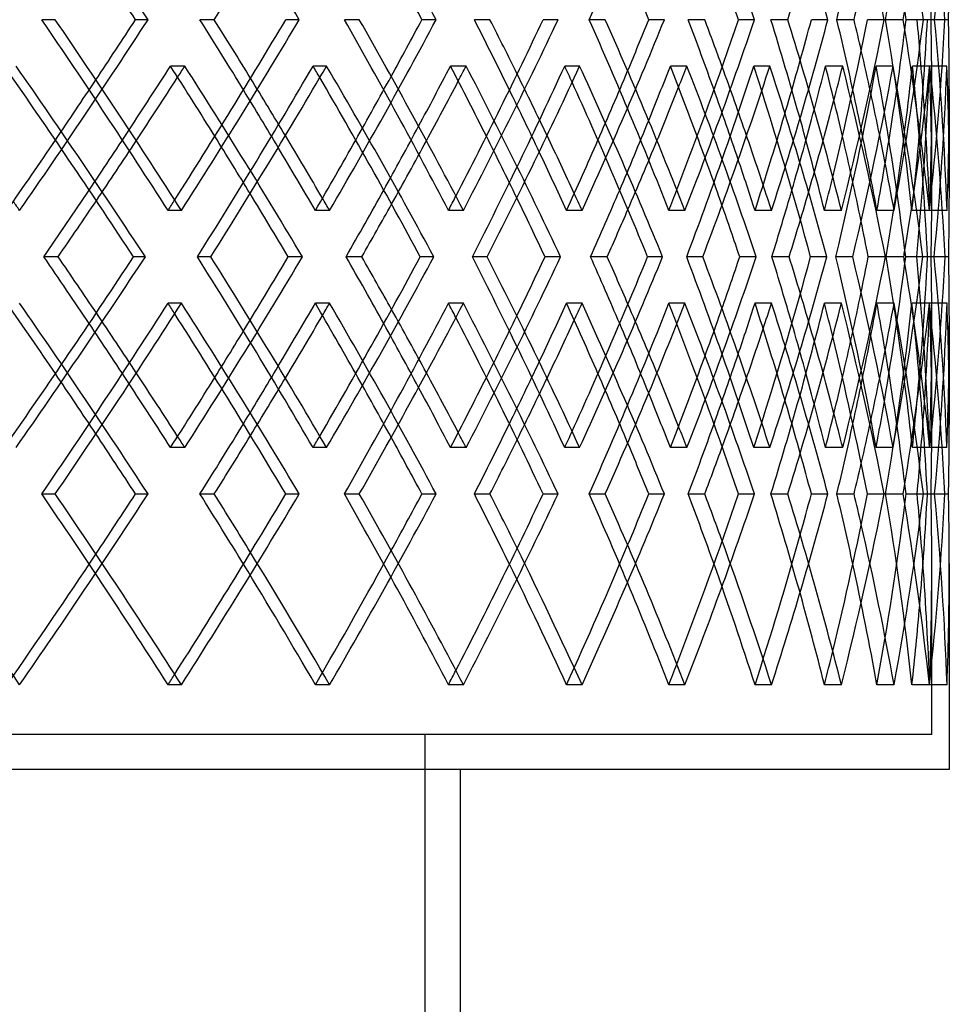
# Model space of a CAD drawing. Header units: millimetres. Extents: x -675 to 675, y -366 to 624.
# Tile 12 of 14: x 342 to 475, y -87 to 54. Entities that reach past the tile are written whole.
import ezdxf

# ---------------------------------------------------------------- set-up
doc = ezdxf.new("R2010")
doc.units = ezdxf.units.MM
doc.layers.add('HIDDEN', color=7, linetype='Continuous')
doc.layers.add('THICK', color=7, linetype='Continuous')

msp = doc.modelspace()

# ---------------------------------------------------------------- linework, layer by layer
at = {"layer": 'HIDDEN'}
for p, q in [((347.04, 53.7), (345.12, 53.7)), ((360.34, 53.7), (358.53, 53.7)), ((390.57, 53.7), (388.43, 53.7)), ((401.56, 53.7), (399.52, 53.7)), ((425.77, 53.7), (423.46, 53.7)), ((434.22, 53.7), (431.99, 53.7)), ((451.89, 53.7), (449.47, 53.7)), ((457.63, 53.7), (455.26, 53.7)), ((468.38, 53.7), (465.9, 53.7)), ((471.29, 53.7), (468.82, 53.7)), ((472.9, 53.7), (471.87, 53.7)), ((474.9, 53.7), (472.39, 53.7)), ((365.58, 47.06), (363.54, 47.06)), ((385.88, 47.06), (383.95, 47.06)), ((405.84, 47.06), (403.61, 47.06)), ((422.1, 47.06), (419.96, 47.06)), ((437.45, 47.06), (435.08, 47.06)), ((449.32, 47.06), (447.01, 47.06)), ((459.74, 47.06), (457.28, 47.06)), ((466.96, 47.06), (464.54, 47.06)), ((472.23, 47.06), (469.73, 47.06)), ((474.66, 47.06), (472.16, 47.06)), ((472.5, 29.32), (472.5, 43.66)), ((365.11, 26.4), (363.19, 26.4)), ((386.31, 26.4), (384.28, 26.4)), ((405.46, 26.4), (403.32, 26.4)), ((422.44, 26.4), (420.21, 26.4)), ((437.16, 26.4), (434.86, 26.4)), ((449.56, 26.4), (447.19, 26.4)), ((459.55, 26.4), (457.14, 26.4)), ((467.1, 26.4), (464.64, 26.4)), ((472.15, 26.4), (469.67, 26.4)), ((474.68, 26.4), (472.18, 26.4)), ((369.32, 19.77), (367.39, 19.77)), ((382.41, 19.77), (380.38, 19.77)), ((408.87, 19.77), (406.74, 19.77)), ((419.36, 19.77), (417.14, 19.77)), ((439.72, 19.77), (437.42, 19.77)), ((447.37, 19.77), (445.01, 19.77)), ((461.19, 19.77), (458.77, 19.77)), ((465.85, 19.77), (463.39, 19.77)), ((472.83, 19.77), (470.34, 19.77)), ((474.39, 19.77), (471.9, 19.77)), ((472.83, 19.77), (472.4, 19.77)), ((365.11, 13.13), (363.19, 13.13)), ((386.31, 13.13), (384.28, 13.13)), ((405.46, 13.13), (403.32, 13.13)), ((422.44, 13.13), (420.21, 13.13)), ((437.16, 13.13), (434.86, 13.13)), ((449.56, 13.13), (447.19, 13.13)), ((459.55, 13.13), (457.14, 13.13)), ((467.1, 13.13), (464.64, 13.13)), ((472.15, 13.13), (469.67, 13.13)), ((474.68, 13.13), (472.18, 13.13)), ((472.5, -4.13), (472.5, 10.21)), ((365.58, -7.53), (363.54, -7.53)), ((385.88, -7.53), (383.95, -7.53)), ((405.84, -7.53), (403.61, -7.53)), ((422.1, -7.53), (419.96, -7.53)), ((437.45, -7.53), (435.08, -7.53)), ((449.32, -7.53), (447.01, -7.53)), ((459.74, -7.53), (457.28, -7.53)), ((466.96, -7.53), (464.54, -7.53)), ((472.23, -7.53), (469.73, -7.53)), ((474.66, -7.53), (472.16, -7.53)), ((347.04, -14.17), (345.12, -14.17)), ((360.34, -14.17), (358.53, -14.17)), ((390.57, -14.17), (388.43, -14.17)), ((401.56, -14.17), (399.52, -14.17)), ((425.77, -14.17), (423.46, -14.17)), ((434.22, -14.17), (431.99, -14.17)), ((451.89, -14.17), (449.47, -14.17)), ((457.63, -14.17), (455.26, -14.17)), ((468.38, -14.17), (465.9, -14.17)), ((471.29, -14.17), (468.82, -14.17)), ((472.9, -14.17), (471.87, -14.17)), ((474.9, -14.17), (472.39, -14.17)), ((472.5, -48.6), (472.5, -24.21)), ((365.11, -41.46), (363.19, -41.46)), ((386.31, -41.46), (384.28, -41.46)), ((405.46, -41.46), (403.32, -41.46)), ((422.44, -41.46), (420.21, -41.46)), ((437.16, -41.46), (434.86, -41.46)), ((449.56, -41.46), (447.19, -41.46)), ((459.55, -41.46), (457.14, -41.46)), ((467.1, -41.46), (464.64, -41.46)), ((472.15, -41.46), (469.67, -41.46)), ((474.68, -41.46), (472.18, -41.46)), ((472.5, -48.6), (-472.5, -48.6)), ((400, -366), (400, -48.6))]:
    msp.add_line(p, q, dxfattribs=at)
for centre, major_axis, ratio, start_param, end_param in [((0, 81), (437.16, -437.16), 0.424954, 1.111463, 1.168965), ((0, 81), (422.44, -422.44), 0.514135, 1.038403, 1.095904), ((0, 81), (394.06, 394.06), 0.661594, -1.04412, -0.986314), ((0, 81), (386.31, -386.31), 0.715439, 0.892282, 0.949784), ((0, 81), (351.9, 351.9), 0.896004, -0.898, -0.840193), ((0, 81), (365.11, -365.11), 0.832206, 0.819222, 0.876724), ((0, 81), (341.95, 341.95), 0.964121, -0.861165, -0.803663), ((0, 81), (340.15, -340.15), 0.964121, 0.745857, 0.767133), ((0, 26.4), (437.16, 437.16), 0.424954, -1.168965, -1.111463), ((0, 26.4), (427.82, -427.82), 0.468781, 1.132435, 1.190241), ((0, 26.4), (422.44, 422.44), 0.514135, -1.095904, -1.038403), ((0, 26.4), (412.04, -412.04), 0.561227, 1.059374, 1.11718), ((0, 26.4), (405.46, 405.46), 0.610291, -1.022844, -0.965343), ((0, 26.4), (394.06, -394.06), 0.661594, 0.986314, 1.04412), ((0, 26.4), (373.98, -373.98), 0.772175, 0.913254, 0.97106), ((0, 26.4), (386.31, 386.31), 0.715439, -0.949784, -0.892282), ((0, 26.4), (351.9, -351.9), 0.896004, 0.840193, 0.898), ((0, 26.4), (365.11, 365.11), 0.832206, -0.876724, -0.819222), ((0, 26.4), (340.15, 340.15), 0.964121, -0.767133, -0.745857), ((0, 26.4), (341.95, -341.95), 0.964121, 0.803663, 0.861165), ((0, 26.4), (363.19, 363.19), 0.832206, -0.855409, -0.822105), ((0, 26.4), (365.11, -365.11), 0.832206, 0.899275, 0.924977), ((0, 81), (422.44, 422.44), 0.514135, -1.170764, -1.167404), ((0, 13.13), (422.44, -422.44), 0.514135, 1.109874, 1.167404), ((0, 13.13), (427.82, 427.82), 0.468781, -1.118391, -1.060556), ((0, 81), (427.82, -427.82), 0.468781, 1.057059, 1.060556), ((0, 81), (405.46, 405.46), 0.610291, -1.098859, -1.094344), ((0, 13.13), (405.46, -405.46), 0.610291, 1.036813, 1.094344), ((0, 13.13), (412.04, 412.04), 0.561227, -1.045331, -0.987496), ((0, 81), (412.04, -412.04), 0.561227, 0.982557, 0.987496), ((0, 81), (386.31, 386.31), 0.715439, -1.02769, -1.021283), ((0, 13.13), (394.06, 394.06), 0.661594, -0.972271, -0.914436), ((0, 13.13), (386.31, -386.31), 0.715439, 0.963753, 1.021283), ((0, 26.4), (386.31, -386.31), 0.715439, 0.972335, 0.9931), ((0, 81), (394.06, -394.06), 0.661594, 0.906903, 0.914436), ((0, 26.4), (384.28, 384.28), 0.715439, -0.928469, -0.90436), ((0, 81), (365.11, 365.11), 0.832206, -0.958539, -0.948223), ((0, 13.13), (373.98, 373.98), 0.772175, -0.899211, -0.841375), ((0, 13.13), (365.11, -365.11), 0.832206, 0.890693, 0.948223), ((0, 81), (373.98, -373.98), 0.772175, 0.827342, 0.841375), ((0, 81), (341.95, 341.95), 0.964121, -0.930884, -0.875163), ((0, 13.13), (351.9, 351.9), 0.896004, -0.82615, -0.768315), ((0, 81), (351.9, -351.9), 0.896004, 0.730603, 0.768315), ((0, 13.13), (341.95, -341.95), 0.964121, 0.817632, 0.875163), ((0, 26.4), (434.86, 434.86), 0.424954, -1.14765, -1.129385), ((0, 26.4), (422.44, -422.44), 0.514135, 1.118456, 1.135747), ((0, 26.4), (420.21, 420.21), 0.514135, -1.07459, -1.055278), ((0, 26.4), (405.46, -405.46), 0.610291, 1.045396, 1.063968), ((0, 26.4), (403.32, 403.32), 0.610291, -1.001529, -0.980573), ((0, 81), (340.15, 340.15), 0.964121, -0.913254, -0.877838), ((0, 26.4), (341.95, 341.95), 0.964121, -0.803663, -0.767133), ((0, 26.4), (420.21, -420.21), 0.514135, 1.114991, 1.132435), ((0, 26.4), (403.32, -403.32), 0.610291, 1.040586, 1.059374), ((0, 26.4), (384.28, -384.28), 0.715439, 0.965182, 0.986314), ((0, 26.4), (363.19, -363.19), 0.832206, 0.886632, 0.913254), ((0, 26.4), (340.15, -340.15), 0.964121, 0.803663, 0.840193), ((0, 26.4), (340.15, 340.15), 0.964121, -0.803663, -0.767133), ((0, 81), (363.19, 363.19), 0.832206, -0.986314, -0.961718), ((0, 13.13), (340.15, -340.15), 0.964121, 0.817706, 0.861999), ((0, 81), (403.32, 403.32), 0.610291, -1.132435, -1.11302), ((0, 81), (384.28, 384.28), 0.715439, -1.059374, -1.038216), ((0, 81), (420.21, 420.21), 0.514135, -1.205495, -1.187172), ((0, 13.13), (420.21, -420.21), 0.514135, 1.129106, 1.146487), ((0, 13.13), (403.32, -403.32), 0.610291, 1.054758, 1.073427), ((0, 13.13), (384.28, -384.28), 0.715439, 0.979495, 1.000366), ((0, 13.13), (363.19, -363.19), 0.832206, 0.901478, 0.927306), ((0, 26.4), (351.9, 351.9), 0.896004, -0.840193, -0.816141), ((0, 81), (422.44, 422.44), 0.514135, -1.208143, -1.189975), ((0, 81), (405.46, 405.46), 0.610291, -1.136124, -1.116914), ((0, 81), (386.31, 386.31), 0.715439, -1.064702, -1.043854), ((0, 81), (365.11, 365.11), 0.832206, -0.99478, -0.970794), ((0, 26.4), (365.11, -365.11), 0.832206, 0.876724, 0.890973), ((0, 26.4), (373.98, 373.98), 0.772175, -0.913254, -0.903134), ((0, 26.4), (386.31, -386.31), 0.715439, 0.949784, 0.957498), ((0, 26.4), (412.04, 412.04), 0.561227, -1.059374, -1.055039), ((0, 26.4), (405.46, -405.46), 0.610291, 1.022844, 1.027963), ((0, 26.4), (394.06, 394.06), 0.661594, -0.986314, -0.980088), ((0, 81), (351.9, -351.9), 0.896004, 0.710237, 0.730603), ((0, 26.4), (437.16, -437.16), 0.424954, 1.168965, 1.171694), ((0, 26.4), (427.82, 427.82), 0.468781, -1.132435, -1.129256), ((0, 26.4), (422.44, -422.44), 0.514135, 1.095904, 1.099583), ((0, 26.4), (422.44, 422.44), 0.514135, -1.167404, -1.109874), ((0, 26.4), (427.82, -427.82), 0.468781, 1.060556, 1.118391), ((0, 26.4), (405.46, 405.46), 0.610291, -1.094344, -1.036813), ((0, 26.4), (412.04, -412.04), 0.561227, 0.987496, 1.045331), ((0, 26.4), (394.06, -394.06), 0.661594, 0.914436, 0.972271), ((0, 26.4), (386.31, 386.31), 0.715439, -1.021283, -0.963753), ((0, 26.4), (373.98, -373.98), 0.772175, 0.841375, 0.899211), ((0, 26.4), (365.11, 365.11), 0.832206, -0.948223, -0.890693), ((0, 26.4), (351.9, -351.9), 0.896004, 0.768315, 0.82615), ((0, 26.4), (340.15, 340.15), 0.964121, -0.861999, -0.817706), ((0, 26.4), (341.95, 341.95), 0.964121, -0.875163, -0.817632), ((0, -41.46), (351.9, 351.9), 0.896004, -0.730603, -0.710237), ((0, -41.46), (341.95, -341.95), 0.964121, 0.875163, 0.930884), ((0, -41.46), (365.11, -365.11), 0.832206, 0.970794, 0.99478), ((0, 26.4), (363.19, 363.19), 0.832206, -0.927306, -0.901478), ((0, 13.13), (437.16, -437.16), 0.424954, 1.111463, 1.168965), ((0, 13.13), (427.82, 427.82), 0.468781, -1.190241, -1.132435), ((0, 13.13), (427.82, -427.82), 0.468781, 1.129256, 1.132435), ((0, 13.13), (422.44, 422.44), 0.514135, -1.099583, -1.095904), ((0, 13.13), (422.44, -422.44), 0.514135, 1.038403, 1.095904), ((0, 13.13), (412.04, 412.04), 0.561227, -1.11718, -1.059374), ((0, 13.13), (412.04, -412.04), 0.561227, 1.055039, 1.059374), ((0, 13.13), (405.46, 405.46), 0.610291, -1.027963, -1.022844), ((0, 13.13), (405.46, -405.46), 0.610291, 0.965343, 1.022844), ((0, 13.13), (394.06, 394.06), 0.661594, -1.04412, -0.986314), ((0, -41.46), (386.31, -386.31), 0.715439, 1.043854, 1.064702), ((0, 13.13), (394.06, -394.06), 0.661594, 0.980088, 0.986314), ((0, 13.13), (386.31, 386.31), 0.715439, -0.957498, -0.949784), ((0, 13.13), (373.98, 373.98), 0.772175, -0.97106, -0.913254), ((0, 13.13), (386.31, -386.31), 0.715439, 0.892282, 0.949784), ((0, 13.13), (373.98, -373.98), 0.772175, 0.903134, 0.913254), ((0, 13.13), (365.11, 365.11), 0.832206, -0.890973, -0.876724), ((0, 13.13), (351.9, 351.9), 0.896004, -0.898, -0.840193), ((0, 13.13), (365.11, -365.11), 0.832206, 0.819222, 0.876724), ((0, 13.13), (351.9, -351.9), 0.896004, 0.816141, 0.840193), ((0, 13.13), (340.15, 340.15), 0.964121, -0.840193, -0.803663), ((0, 13.13), (340.15, -340.15), 0.964121, 0.767133, 0.803663), ((0, 13.13), (341.95, 341.95), 0.964121, -0.861165, -0.803663), ((0, 13.13), (341.95, -341.95), 0.964121, 0.767133, 0.803663), ((0, -41.46), (422.44, -422.44), 0.514135, 1.189975, 1.208143), ((0, -41.46), (405.46, -405.46), 0.610291, 1.116914, 1.136124), ((0, 26.4), (403.32, 403.32), 0.610291, -1.073427, -1.054758), ((0, 26.4), (384.28, 384.28), 0.715439, -1.000366, -0.979495), ((0, -41.46), (420.21, -420.21), 0.514135, 1.187172, 1.205495), ((0, 26.4), (420.21, 420.21), 0.514135, -1.146487, -1.129106), ((0, -41.46), (403.32, -403.32), 0.610291, 1.11302, 1.132435), ((0, -41.46), (384.28, -384.28), 0.715439, 1.038216, 1.059374), ((0, -41.46), (363.19, -363.19), 0.832206, 0.961718, 0.986314), ((0, -41.46), (340.15, -340.15), 0.964121, 0.877838, 0.913254), ((0, -41.46), (351.9, 351.9), 0.896004, -0.768315, -0.730603), ((0, 13.13), (363.19, 363.19), 0.832206, -0.913254, -0.886632), ((0, 13.13), (384.28, 384.28), 0.715439, -0.986314, -0.965182), ((0, 13.13), (403.32, 403.32), 0.610291, -1.059374, -1.040586), ((0, 13.13), (434.86, -434.86), 0.424954, 1.129385, 1.14765), ((0, 13.13), (420.21, 420.21), 0.514135, -1.132435, -1.114991), ((0, 13.13), (420.21, -420.21), 0.514135, 1.055278, 1.07459), ((0, 13.13), (403.32, -403.32), 0.610291, 0.980573, 1.001529), ((0, 13.13), (384.28, -384.28), 0.715439, 0.90436, 0.928469), ((0, 13.13), (363.19, -363.19), 0.832206, 0.822105, 0.855409), ((0, 13.13), (422.44, 422.44), 0.514135, -1.135747, -1.118456), ((0, 13.13), (405.46, 405.46), 0.610291, -1.063968, -1.045396), ((0, 13.13), (386.31, 386.31), 0.715439, -0.9931, -0.972335), ((0, 13.13), (365.11, 365.11), 0.832206, -0.924977, -0.899275), ((0, -41.46), (373.98, 373.98), 0.772175, -0.841375, -0.827342), ((0, -41.46), (365.11, -365.11), 0.832206, 0.948223, 0.958539), ((0, -41.46), (394.06, 394.06), 0.661594, -0.914436, -0.906903), ((0, 13.13), (340.15, -340.15), 0.964121, 0.745857, 0.767133), ((0, -41.46), (405.46, -405.46), 0.610291, 1.094344, 1.098859), ((0, -41.46), (412.04, 412.04), 0.561227, -0.987496, -0.982557), ((0, -41.46), (386.31, -386.31), 0.715439, 1.021283, 1.02769), ((0, -41.46), (422.44, -422.44), 0.514135, 1.167404, 1.170764), ((0, -41.46), (427.82, 427.82), 0.468781, -1.060556, -1.057059), ((0, -41.46), (437.16, 437.16), 0.424954, -1.168965, -1.111463), ((0, -41.46), (427.82, -427.82), 0.468781, 1.132435, 1.190241), ((0, -41.46), (422.44, 422.44), 0.514135, -1.095904, -1.038403), ((0, -41.46), (412.04, -412.04), 0.561227, 1.059374, 1.11718), ((0, -41.46), (405.46, 405.46), 0.610291, -1.022844, -0.965343), ((0, -41.46), (394.06, -394.06), 0.661594, 0.986314, 1.04412), ((0, -41.46), (373.98, -373.98), 0.772175, 0.913254, 0.97106), ((0, -41.46), (386.31, 386.31), 0.715439, -0.949784, -0.892282), ((0, -41.46), (351.9, -351.9), 0.896004, 0.840193, 0.898), ((0, -41.46), (365.11, 365.11), 0.832206, -0.876724, -0.819222), ((0, -41.46), (340.15, 340.15), 0.964121, -0.767133, -0.745857), ((0, -41.46), (341.95, -341.95), 0.964121, 0.803663, 0.861165), ((0, -41.46), (363.19, 363.19), 0.832206, -0.876724, -0.822105), ((0, -41.46), (365.11, -365.11), 0.832206, 0.876724, 0.924977), ((0, -41.46), (386.31, -386.31), 0.715439, 0.949784, 0.9931), ((0, -41.46), (384.28, 384.28), 0.715439, -0.949784, -0.90436), ((0, -41.46), (420.21, 420.21), 0.514135, -1.095904, -1.055278), ((0, -41.46), (405.46, -405.46), 0.610291, 1.022844, 1.063968), ((0, -41.46), (403.32, 403.32), 0.610291, -1.022844, -0.980573), ((0, -41.46), (437.16, -437.16), 0.424954, 1.168965, 1.207936), ((0, -41.46), (434.86, 434.86), 0.424954, -1.168965, -1.129385), ((0, -41.46), (422.44, -422.44), 0.514135, 1.095904, 1.135747), ((0, -41.46), (420.21, -420.21), 0.514135, 1.095904, 1.132435), ((0, -41.46), (403.32, -403.32), 0.610291, 1.022844, 1.059374), ((0, -41.46), (384.28, -384.28), 0.715439, 0.949784, 0.986314), ((0, -41.46), (363.19, -363.19), 0.832206, 0.876724, 0.913254), ((0, -41.46), (340.15, -340.15), 0.964121, 0.803663, 0.840193), ((0, -41.46), (340.15, 340.15), 0.964121, -0.803663, -0.767133), ((0, -41.46), (341.95, 341.95), 0.964121, -0.803663, -0.767133), ((0, -41.46), (351.9, 351.9), 0.896004, -0.840193, -0.816141), ((0, -41.46), (373.98, 373.98), 0.772175, -0.913254, -0.903134), ((0, -41.46), (412.04, 412.04), 0.561227, -1.059374, -1.055039), ((0, -41.46), (394.06, 394.06), 0.661594, -0.986314, -0.980088), ((0, -41.46), (427.82, 427.82), 0.468781, -1.132435, -1.129256)]:
    msp.add_ellipse(centre, major_axis=major_axis, ratio=ratio, start_param=start_param, end_param=end_param, dxfattribs=at)
at = {"layer": 'THICK'}
for p, q in [((369.79, 53.7), (367.75, 53.7)), ((381.97, 53.7), (380.04, 53.7)), ((409.26, 53.7), (407.03, 53.7)), ((419.01, 53.7), (416.87, 53.7)), ((440, 53.7), (437.63, 53.7)), ((447.12, 53.7), (444.81, 53.7)), ((461.37, 53.7), (458.91, 53.7)), ((465.7, 53.7), (463.28, 53.7)), ((471.87, 53.7), (470.4, 53.7)), ((474.36, 53.7), (471.87, 53.7)), ((475, 43.75), (475, 29.05)), ((347.46, 19.77), (345.41, 19.77)), ((359.94, 19.77), (358.25, 19.77)), ((390.92, 19.77), (388.67, 19.77)), ((401.23, 19.77), (399.29, 19.77)), ((426.04, 19.77), (423.65, 19.77)), ((433.97, 19.77), (431.82, 19.77)), ((452.08, 19.77), (449.6, 19.77)), ((457.46, 19.77), (455.14, 19.77)), ((468.49, 19.77), (465.97, 19.77)), ((471.21, 19.77), (468.77, 19.77)), ((474.91, 19.77), (472.83, 19.77)), ((475, 10.49), (475, -4.22)), ((369.79, -14.17), (367.75, -14.17)), ((381.97, -14.17), (380.04, -14.17)), ((409.26, -14.17), (407.03, -14.17)), ((419.01, -14.17), (416.87, -14.17)), ((440, -14.17), (437.63, -14.17)), ((447.12, -14.17), (444.81, -14.17)), ((461.37, -14.17), (458.91, -14.17)), ((465.7, -14.17), (463.28, -14.17)), ((471.87, -14.17), (470.4, -14.17)), ((474.36, -14.17), (471.87, -14.17)), ((475, -24.12), (475, -53.6)), ((475, -53.6), (-475, -53.6)), ((405, -53.6), (405, -311))]:
    msp.add_line(p, q, dxfattribs=at)
for centre, major_axis, ratio, start_param, end_param in [((0, 81), (430.09, -430.09), 0.468781, 1.074933, 1.132435), ((0, 81), (396.15, -396.15), 0.661594, 0.928812, 0.986314), ((0, 81), (375.96, 375.96), 0.772175, -0.970755, -0.913254), ((0, 81), (375.96, -375.96), 0.772175, 0.855752, 0.913254), ((0, 81), (353.77, 353.77), 0.896004, -0.897695, -0.840193), ((0, 81), (353.77, -353.77), 0.896004, 0.782692, 0.840193), ((0, 81), (394.06, -394.06), 0.661594, 0.928508, 0.980088), ((0, 81), (363.19, 363.19), 0.832206, -0.93453, -0.913254), ((0, 81), (341.95, -341.95), 0.964121, 0.746162, 0.767133), ((0, 81), (434.86, -434.86), 0.424954, 1.111159, 1.129385), ((0, 81), (422.44, 422.44), 0.514135, -1.153406, -1.135747), ((0, 81), (420.21, -420.21), 0.514135, 1.038098, 1.055278), ((0, 81), (403.32, -403.32), 0.610291, 0.965038, 0.980573), ((0, 81), (365.11, 365.11), 0.832206, -0.934225, -0.924977), ((0, 81), (363.19, -363.19), 0.832206, 0.818917, 0.822105), ((0, 26.4), (430.09, -430.09), 0.468781, 1.132435, 1.189936), ((0, 26.4), (434.86, 434.86), 0.424954, -1.129385, -1.111159), ((0, 26.4), (427.82, 427.82), 0.468781, -1.129256, -1.074628), ((0, 26.4), (430.09, 430.09), 0.468781, -1.132435, -1.074933), ((0, 26.4), (420.21, -420.21), 0.514135, 1.132435, 1.153711), ((0, 26.4), (422.44, -422.44), 0.514135, 1.135747, 1.153406), ((0, 26.4), (414.22, -414.22), 0.561227, 1.059374, 1.116876), ((0, 26.4), (420.21, 420.21), 0.514135, -1.055278, -1.038098), ((0, 26.4), (412.04, 412.04), 0.561227, -1.055039, -1.001568), ((0, 26.4), (414.22, 414.22), 0.561227, -1.059374, -1.001873), ((0, 26.4), (403.32, -403.32), 0.610291, 1.059374, 1.08065), ((0, 26.4), (405.46, -405.46), 0.610291, 1.063968, 1.080346), ((0, 26.4), (396.15, -396.15), 0.661594, 0.986314, 1.043816), ((0, 26.4), (403.32, 403.32), 0.610291, -0.980573, -0.965038), ((0, 26.4), (394.06, 394.06), 0.661594, -0.980088, -0.928508), ((0, 26.4), (396.15, 396.15), 0.661594, -0.986314, -0.928812), ((0, 26.4), (384.28, -384.28), 0.715439, 0.986314, 1.00759), ((0, 26.4), (386.31, -386.31), 0.715439, 0.9931, 1.007285), ((0, 26.4), (375.96, -375.96), 0.772175, 0.913254, 0.970755), ((0, 26.4), (384.28, 384.28), 0.715439, -0.90436, -0.891978), ((0, 26.4), (373.98, 373.98), 0.772175, -0.903134, -0.855448), ((0, 26.4), (363.19, -363.19), 0.832206, 0.913254, 0.93453), ((0, 26.4), (375.96, 375.96), 0.772175, -0.913254, -0.855752), ((0, 26.4), (365.11, -365.11), 0.832206, 0.924977, 0.934225), ((0, 26.4), (353.77, -353.77), 0.896004, 0.840193, 0.897695), ((0, 26.4), (363.19, 363.19), 0.832206, -0.822105, -0.818917), ((0, 26.4), (340.15, -340.15), 0.964121, 0.840193, 0.861469), ((0, 26.4), (351.9, 351.9), 0.896004, -0.816141, -0.782387), ((0, 26.4), (353.77, 353.77), 0.896004, -0.840193, -0.782692), ((0, 26.4), (341.95, 341.95), 0.964121, -0.767133, -0.746162), ((0, 81), (443.66, -443.66), 0.382468, 1.076227, 1.133995), ((0, 81), (420.21, 420.21), 0.514135, -1.187172, -1.167783), ((0, 13.13), (420.21, -420.21), 0.514135, 1.146487, 1.167783), ((0, 13.13), (430.09, 430.09), 0.468781, -1.118465, -1.060935), ((0, 81), (430.09, -430.09), 0.468781, 1.003166, 1.060935), ((0, 81), (403.32, 403.32), 0.610291, -1.11302, -1.094723), ((0, 13.13), (403.32, -403.32), 0.610291, 1.073427, 1.094723), ((0, 13.13), (414.22, 414.22), 0.561227, -1.045405, -0.987875), ((0, 81), (414.22, -414.22), 0.561227, 0.930106, 0.987875), ((0, 81), (384.28, 384.28), 0.715439, -1.038216, -1.021662), ((0, 13.13), (384.28, -384.28), 0.715439, 1.000366, 1.021662), ((0, 13.13), (396.15, 396.15), 0.661594, -0.972345, -0.914814), ((0, 81), (396.15, -396.15), 0.661594, 0.857046, 0.914814), ((0, 81), (363.19, 363.19), 0.832206, -0.961718, -0.948602), ((0, 13.13), (363.19, -363.19), 0.832206, 0.927306, 0.948602), ((0, 13.13), (375.96, 375.96), 0.772175, -0.899285, -0.841754), ((0, 81), (375.96, -375.96), 0.772175, 0.783985, 0.841754), ((0, 81), (340.15, 340.15), 0.964121, -0.877838, -0.875542), ((0, 13.13), (340.15, -340.15), 0.964121, 0.861999, 0.875542), ((0, 13.13), (353.77, 353.77), 0.896004, -0.826224, -0.768694), ((0, 81), (353.77, -353.77), 0.896004, 0.730603, 0.768694), ((0, 81), (441.32, -441.32), 0.382468, 1.075539, 1.13107), ((0, 81), (422.44, 422.44), 0.514135, -1.189975, -1.170764), ((0, 81), (427.82, -427.82), 0.468781, 1.002479, 1.057059), ((0, 81), (405.46, 405.46), 0.610291, -1.116914, -1.098859), ((0, 81), (412.04, -412.04), 0.561227, 0.929418, 0.982557), ((0, 81), (386.31, 386.31), 0.715439, -1.043854, -1.02769), ((0, 81), (394.06, -394.06), 0.661594, 0.856358, 0.906903), ((0, 81), (365.11, 365.11), 0.832206, -0.970794, -0.958539), ((0, 81), (373.98, -373.98), 0.772175, 0.783298, 0.827342), ((0, 26.4), (422.44, -422.44), 0.514135, 1.099583, 1.118456), ((0, 26.4), (405.46, -405.46), 0.610291, 1.027963, 1.045396), ((0, 26.4), (386.31, -386.31), 0.715439, 0.957498, 0.972335), ((0, 26.4), (365.11, -365.11), 0.832206, 0.890973, 0.899275), ((0, 26.4), (434.86, 434.86), 0.424954, -1.168965, -1.14765), ((0, 26.4), (420.21, -420.21), 0.514135, 1.095904, 1.114991), ((0, 26.4), (420.21, 420.21), 0.514135, -1.095904, -1.07459), ((0, 26.4), (403.32, 403.32), 0.610291, -1.022844, -1.001529), ((0, 26.4), (384.28, 384.28), 0.715439, -0.949784, -0.928469), ((0, 26.4), (363.19, 363.19), 0.832206, -0.876724, -0.855409), ((0, 26.4), (403.32, -403.32), 0.610291, 1.022844, 1.040586), ((0, 26.4), (384.28, -384.28), 0.715439, 0.949784, 0.965182), ((0, 26.4), (363.19, -363.19), 0.832206, 0.876724, 0.886632), ((0, 81), (420.21, 420.21), 0.514135, -1.22586, -1.205495), ((0, 13.13), (420.21, -420.21), 0.514135, 1.109947, 1.129106), ((0, 81), (403.32, 403.32), 0.610291, -1.1528, -1.132435), ((0, 13.13), (403.32, -403.32), 0.610291, 1.036887, 1.054758), ((0, 81), (384.28, 384.28), 0.715439, -1.07974, -1.059374), ((0, 81), (363.19, 363.19), 0.832206, -1.00668, -0.986314), ((0, 81), (340.15, 340.15), 0.964121, -0.933619, -0.913254), ((0, 81), (353.77, -353.77), 0.896004, 0.710925, 0.730603), ((0, 81), (422.44, 422.44), 0.514135, -1.225173, -1.208143), ((0, 81), (405.46, 405.46), 0.610291, -1.152112, -1.136124), ((0, 13.13), (384.28, -384.28), 0.715439, 0.963827, 0.979495), ((0, 81), (386.31, 386.31), 0.715439, -1.079052, -1.064702), ((0, 81), (365.11, 365.11), 0.832206, -1.005992, -0.99478), ((0, 13.13), (363.19, -363.19), 0.832206, 0.890767, 0.901478), ((0, -41.46), (441.32, 441.32), 0.382468, -1.13107, -1.075539), ((0, -41.46), (443.66, 443.66), 0.382468, -1.133995, -1.076227), ((0, -41.46), (420.21, -420.21), 0.514135, 1.205495, 1.22586), ((0, -41.46), (422.44, -422.44), 0.514135, 1.208143, 1.225173), ((0, 26.4), (430.09, -430.09), 0.468781, 1.060935, 1.118465), ((0, 26.4), (420.21, 420.21), 0.514135, -1.129106, -1.109947), ((0, -41.46), (427.82, 427.82), 0.468781, -1.057059, -1.002479), ((0, -41.46), (430.09, 430.09), 0.468781, -1.060935, -1.003166), ((0, -41.46), (403.32, -403.32), 0.610291, 1.132435, 1.1528), ((0, -41.46), (405.46, -405.46), 0.610291, 1.136124, 1.152112), ((0, 26.4), (414.22, -414.22), 0.561227, 0.987875, 1.045405), ((0, 26.4), (403.32, 403.32), 0.610291, -1.054758, -1.036887), ((0, -41.46), (412.04, 412.04), 0.561227, -0.982557, -0.929418), ((0, -41.46), (414.22, 414.22), 0.561227, -0.987875, -0.930106), ((0, -41.46), (384.28, -384.28), 0.715439, 1.059374, 1.07974), ((0, -41.46), (386.31, -386.31), 0.715439, 1.064702, 1.079052), ((0, 26.4), (396.15, -396.15), 0.661594, 0.914814, 0.972345), ((0, 26.4), (384.28, 384.28), 0.715439, -0.979495, -0.963827), ((0, -41.46), (394.06, 394.06), 0.661594, -0.906903, -0.856358), ((0, -41.46), (396.15, 396.15), 0.661594, -0.914814, -0.857046), ((0, -41.46), (363.19, -363.19), 0.832206, 0.986314, 1.00668), ((0, -41.46), (365.11, -365.11), 0.832206, 0.99478, 1.005992), ((0, 26.4), (375.96, -375.96), 0.772175, 0.841754, 0.899285), ((0, 26.4), (363.19, 363.19), 0.832206, -0.901478, -0.890767), ((0, -41.46), (373.98, 373.98), 0.772175, -0.827342, -0.783298), ((0, -41.46), (340.15, -340.15), 0.964121, 0.913254, 0.933619), ((0, -41.46), (375.96, 375.96), 0.772175, -0.841754, -0.783985), ((0, 81), (341.95, 341.95), 0.964121, -0.932931, -0.930884), ((0, -41.46), (341.95, -341.95), 0.964121, 0.930884, 0.932931), ((0, 26.4), (353.77, -353.77), 0.896004, 0.768694, 0.826224), ((0, -41.46), (353.77, 353.77), 0.896004, -0.730603, -0.710925), ((0, 13.13), (434.86, -434.86), 0.424954, 1.14765, 1.168965), ((0, 13.13), (430.09, 430.09), 0.468781, -1.189936, -1.132435), ((0, 13.13), (430.09, -430.09), 0.468781, 1.074933, 1.132435), ((0, 13.13), (420.21, 420.21), 0.514135, -1.114991, -1.095904), ((0, 13.13), (420.21, -420.21), 0.514135, 1.07459, 1.095904), ((0, 13.13), (414.22, 414.22), 0.561227, -1.116876, -1.059374), ((0, 13.13), (414.22, -414.22), 0.561227, 1.001873, 1.059374), ((0, 13.13), (403.32, 403.32), 0.610291, -1.040586, -1.022844), ((0, 13.13), (403.32, -403.32), 0.610291, 1.001529, 1.022844), ((0, 13.13), (396.15, 396.15), 0.661594, -1.043816, -0.986314), ((0, 13.13), (396.15, -396.15), 0.661594, 0.928812, 0.986314), ((0, 13.13), (384.28, 384.28), 0.715439, -0.965182, -0.949784), ((0, 13.13), (384.28, -384.28), 0.715439, 0.928469, 0.949784), ((0, 13.13), (375.96, 375.96), 0.772175, -0.970755, -0.913254), ((0, 13.13), (375.96, -375.96), 0.772175, 0.855752, 0.913254), ((0, 13.13), (363.19, 363.19), 0.832206, -0.886632, -0.876724), ((0, 13.13), (363.19, -363.19), 0.832206, 0.855409, 0.876724), ((0, 13.13), (353.77, 353.77), 0.896004, -0.897695, -0.840193), ((0, 13.13), (353.77, -353.77), 0.896004, 0.782692, 0.840193), ((0, 13.13), (427.82, -427.82), 0.468781, 1.074628, 1.129256), ((0, 13.13), (422.44, 422.44), 0.514135, -1.118456, -1.099583), ((0, 13.13), (412.04, -412.04), 0.561227, 1.001568, 1.055039), ((0, 13.13), (405.46, 405.46), 0.610291, -1.045396, -1.027963), ((0, 13.13), (394.06, -394.06), 0.661594, 0.928508, 0.980088), ((0, -41.46), (353.77, 353.77), 0.896004, -0.768694, -0.730603), ((0, 13.13), (386.31, 386.31), 0.715439, -0.972335, -0.957498), ((0, 13.13), (373.98, -373.98), 0.772175, 0.855448, 0.903134), ((0, 13.13), (365.11, 365.11), 0.832206, -0.899275, -0.890973), ((0, -41.46), (422.44, -422.44), 0.514135, 1.170764, 1.189975), ((0, -41.46), (405.46, -405.46), 0.610291, 1.098859, 1.116914), ((0, -41.46), (386.31, -386.31), 0.715439, 1.02769, 1.043854), ((0, -41.46), (365.11, -365.11), 0.832206, 0.958539, 0.970794), ((0, -41.46), (420.21, -420.21), 0.514135, 1.167783, 1.187172), ((0, 26.4), (420.21, 420.21), 0.514135, -1.167783, -1.146487), ((0, 26.4), (403.32, 403.32), 0.610291, -1.094723, -1.073427), ((0, 26.4), (384.28, 384.28), 0.715439, -1.021662, -1.000366), ((0, 26.4), (363.19, 363.19), 0.832206, -0.948602, -0.927306), ((0, 13.13), (351.9, -351.9), 0.896004, 0.782387, 0.816141), ((0, -41.46), (403.32, -403.32), 0.610291, 1.094723, 1.11302), ((0, -41.46), (384.28, -384.28), 0.715439, 1.021662, 1.038216), ((0, -41.46), (363.19, -363.19), 0.832206, 0.948602, 0.961718), ((0, 26.4), (340.15, 340.15), 0.964121, -0.875542, -0.861999), ((0, 13.13), (420.21, 420.21), 0.514135, -1.153711, -1.132435), ((0, 13.13), (403.32, 403.32), 0.610291, -1.08065, -1.059374), ((0, 13.13), (384.28, 384.28), 0.715439, -1.00759, -0.986314), ((0, 13.13), (363.19, 363.19), 0.832206, -0.93453, -0.913254), ((0, 13.13), (340.15, 340.15), 0.964121, -0.861469, -0.840193), ((0, 13.13), (341.95, -341.95), 0.964121, 0.746162, 0.767133), ((0, 13.13), (434.86, -434.86), 0.424954, 1.111159, 1.129385), ((0, 13.13), (422.44, 422.44), 0.514135, -1.153406, -1.135747), ((0, 13.13), (420.21, -420.21), 0.514135, 1.038098, 1.055278), ((0, 13.13), (405.46, 405.46), 0.610291, -1.080346, -1.063968), ((0, 13.13), (403.32, -403.32), 0.610291, 0.965038, 0.980573), ((0, -41.46), (340.15, -340.15), 0.964121, 0.875542, 0.877838), ((0, 13.13), (386.31, 386.31), 0.715439, -1.007285, -0.9931), ((0, 13.13), (384.28, -384.28), 0.715439, 0.891978, 0.90436), ((0, 13.13), (365.11, 365.11), 0.832206, -0.934225, -0.924977), ((0, 13.13), (363.19, -363.19), 0.832206, 0.818917, 0.822105), ((0, -41.46), (430.09, -430.09), 0.468781, 1.132435, 1.189936), ((0, -41.46), (434.86, 434.86), 0.424954, -1.129385, -1.111159), ((0, -41.46), (427.82, 427.82), 0.468781, -1.129256, -1.074628), ((0, -41.46), (430.09, 430.09), 0.468781, -1.132435, -1.074933), ((0, -41.46), (420.21, -420.21), 0.514135, 1.132435, 1.153711), ((0, -41.46), (422.44, -422.44), 0.514135, 1.135747, 1.153406), ((0, -41.46), (414.22, -414.22), 0.561227, 1.059374, 1.116876), ((0, -41.46), (420.21, 420.21), 0.514135, -1.055278, -1.038098), ((0, -41.46), (412.04, 412.04), 0.561227, -1.055039, -1.001568), ((0, -41.46), (414.22, 414.22), 0.561227, -1.059374, -1.001873), ((0, -41.46), (403.32, -403.32), 0.610291, 1.059374, 1.08065), ((0, -41.46), (405.46, -405.46), 0.610291, 1.063968, 1.080346), ((0, -41.46), (396.15, -396.15), 0.661594, 0.986314, 1.043816), ((0, -41.46), (403.32, 403.32), 0.610291, -0.980573, -0.965038), ((0, -41.46), (394.06, 394.06), 0.661594, -0.980088, -0.928508), ((0, -41.46), (396.15, 396.15), 0.661594, -0.986314, -0.928812), ((0, -41.46), (384.28, -384.28), 0.715439, 0.986314, 1.00759), ((0, -41.46), (386.31, -386.31), 0.715439, 0.9931, 1.007285), ((0, -41.46), (375.96, -375.96), 0.772175, 0.913254, 0.970755), ((0, -41.46), (384.28, 384.28), 0.715439, -0.90436, -0.891978), ((0, -41.46), (373.98, 373.98), 0.772175, -0.903134, -0.855448), ((0, -41.46), (363.19, -363.19), 0.832206, 0.913254, 0.93453), ((0, -41.46), (375.96, 375.96), 0.772175, -0.913254, -0.855752), ((0, -41.46), (365.11, -365.11), 0.832206, 0.924977, 0.934225), ((0, -41.46), (353.77, -353.77), 0.896004, 0.840193, 0.897695), ((0, -41.46), (363.19, 363.19), 0.832206, -0.822105, -0.818917), ((0, -41.46), (340.15, -340.15), 0.964121, 0.840193, 0.861469), ((0, -41.46), (351.9, 351.9), 0.896004, -0.816141, -0.782387), ((0, -41.46), (353.77, 353.77), 0.896004, -0.840193, -0.782692), ((0, -41.46), (341.95, 341.95), 0.964121, -0.767133, -0.746162)]:
    msp.add_ellipse(centre, major_axis=major_axis, ratio=ratio, start_param=start_param, end_param=end_param, dxfattribs=at)

doc.saveas('drawing.dxf')
